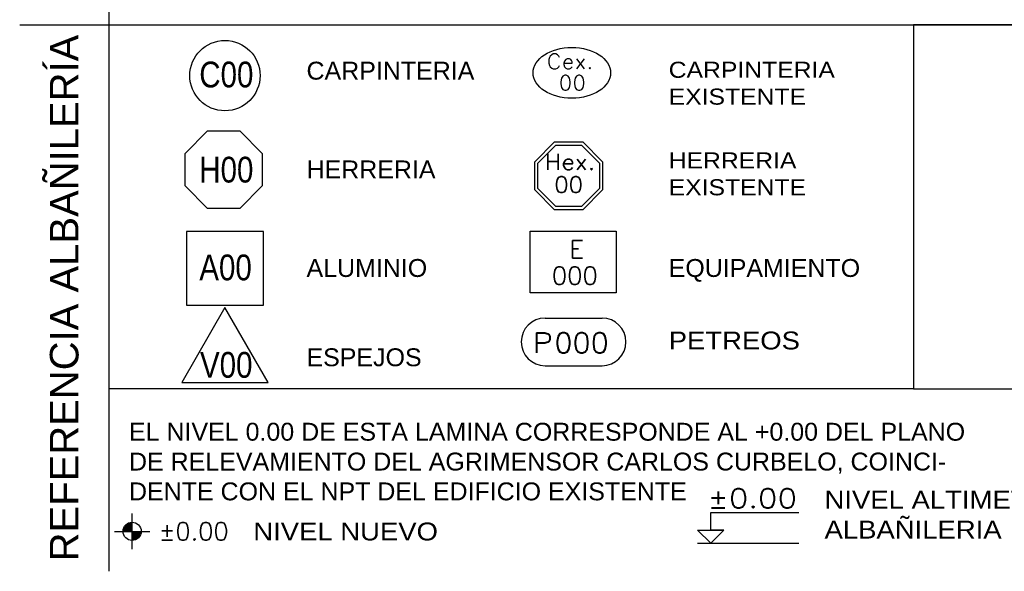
# Model space of a CAD drawing. Header units: metres. Extents: x -4243 to 4656, y 1445 to 4258.
# Tile 32 of 42: x 4528.747 to 4529.849, y 1553.081 to 1553.697. Entities that reach past the tile are written whole.
import ezdxf
from ezdxf.enums import TextEntityAlignment as Align

# ---------------------------------------------------------------- set-up
doc = ezdxf.new("R2010")
doc.units = ezdxf.units.M
doc.header["$LTSCALE"] = 0.3
for name, color, linetype in [('CAIF REFERENCIAS', 2, 'Continuous'), ('CAIF XREF TERMINACIONES$0$NIVELES', 2, 'Continuous'), ('CAIF XREF TERMINACIONES$0$REFERENCIAS', 2, 'Continuous'), ('CAIF XREF TERMINACIONES$0$TEXTOS', 2, 'Continuous'), ('CAIF XREF TERMINACIONES$0$TIPO-ABERTURAS', 2, 'Continuous'), ('CAIF XREF TIPOS MUROS 1301$0$TEXTOS', 2, 'Continuous'), ('TEXTOS', 2, 'Continuous')]:
    doc.layers.add(name, color=color, linetype=linetype)
doc.styles.add('arial', font='arial.ttf')
doc.styles.add('ARIAL NARROW', font='ARIALN.TTF')
doc.styles.add('CAIF XREF TERMINACIONES$0$arial', font='arial.ttf')
doc.styles.add('CAIF XREF TERMINACIONES$0$ROMANS', font='romans.shx')
doc.styles.add('CAIF XREF TIPOS MUROS 1301$0$ROMANS', font='romans.shx')

# ---------------------------------------------------------------- blocks, each defined once
blk = doc.blocks.new('*U522')
at = {"ltscale": 0.1}
blk.add_lwpolyline([(0, 0.3739), (0.1318, 0.3739), (0.3183, 0.1875), (0.3183, -0.0762), (0.1318, -0.2626), (0, -0.2626), (-0.1318, -0.2626), (-0.3183, -0.0762), (-0.3183, 0.1875), (-0.1318, 0.3739)], close=True, dxfattribs=at)
at = {"color": 0, "linetype": 'ByBlock', "ltscale": 0.1}
blk.add_lwpolyline([(0, 0.3439), (0.1194, 0.3439), (0.2883, 0.175), (0.2883, -0.0638), (0.1194, -0.2326), (0, -0.2326), (-0.1194, -0.2326), (-0.2883, -0.0638), (-0.2883, 0.175), (-0.1194, 0.3439)], close=True, dxfattribs=at)
at = {"style": 'CAIF XREF TERMINACIONES$0$ROMANS', "width": 1.1}
blk.add_text('Hex.', height=0.15, dxfattribs=at).set_placement((-0.2244, 0.112))
at = {"style": 'CAIF XREF TERMINACIONES$0$ROMANS', "width": 1.05}
blk.add_attdef('NRO', text='', height=0.15, dxfattribs=at).set_placement((0, -0.0271), align=Align.MIDDLE)
at = {"color": 0, "style": 'CAIF XREF TERMINACIONES$0$ROMANS'}
blk.add_attdef('Nº', (0.3582, -0.3015), '', height=0.15, dxfattribs=at)
blk = doc.blocks.new('CAIF XREF TERMINACIONES$0$NIVELES ALBAÑILERIA')
for p, q in [((0, 0.1299), (0.3723, 0.1299)), ((0, 0.0549), (0, 0.1299)), ((0, 0), (-0.056, 0.0549)), ((-0.056, 0.0549), (0.056, 0.0549)), ((0, 0), (0.056, 0.0549)), ((-0.056, 0), (0.3723, 0))]:
    blk.add_line(p, q)
blk.add_lwpolyline([(0, 0), (0.056, 0.0549), (0, 0.0549)])
at = {"style": 'CAIF XREF TERMINACIONES$0$ROMANS', "width": 1.2}
blk.add_attdef('NIVEL', (-0.0136, 0.1489), '', height=0.08, dxfattribs=at)
blk = doc.blocks.new('CAIF XREF TERMINACIONES$0$NIVELPL')
for p, q in [((0, -0.15), (0, 0.15)), ((-0.15, 0), (0.15, 0))]:
    blk.add_line(p, q)
at = {"const_width": 0.0768}
for points in [[(0, 0.0384, 0.414214), (-0.0384, 0, 1)], [(0, -0.0384, 0.414214), (0.0384, 0, 1)]]:
    blk.add_lwpolyline(points, format="xyb", dxfattribs=at)
blk.add_circle((0, 0), 0.0768)
at = {"style": 'CAIF XREF TERMINACIONES$0$ROMANS'}
blk.add_attdef('%%p0.00', text='', height=0.15, dxfattribs=at).set_placement((0.2247, 0), align=Align.MIDDLE_LEFT)
blk = doc.blocks.new('*U523')
at = {"ltscale": 0.1}
blk.add_ellipse((-0.0048, 0.0728), major_axis=(-0.3886, 0), ratio=0.657099, dxfattribs=at)
at = {"style": 'CAIF XREF TERMINACIONES$0$ROMANS', "width": 1.1}
blk.add_text('Cex.', height=0.15, dxfattribs=at).set_placement((-0.2561, 0.112))
at = {"color": 0, "linetype": 'ByBlock', "style": 'CAIF XREF TERMINACIONES$0$ROMANS', "width": 1.05}
blk.add_attdef('NRO', text='', height=0.15, dxfattribs=at).set_placement((0, -0.0271), align=Align.MIDDLE)
at = {"color": 0, "style": 'CAIF XREF TERMINACIONES$0$ROMANS'}
blk.add_attdef('Nº', (0.3582, -0.3015), '', height=0.15, dxfattribs=at)
blk = doc.blocks.new('*U524')
for p, q in [((-0.2729, 0.1576), (0.1531, 0.1576)), ((-0.2729, -0.1977), (0.1531, -0.1977))]:
    blk.add_line(p, q)
for centre, start, end in [((-0.2729, -0.0201), 90, 270), ((0.1531, -0.0201), 270, 90)]:
    blk.add_arc(centre, 0.1776, start, end)
at = {"style": 'CAIF XREF TERMINACIONES$0$ROMANS', "width": 1.1}
blk.add_text('P', height=0.15, dxfattribs=at).set_placement((-0.3652, -0.1017))
at = {"style": 'CAIF XREF TERMINACIONES$0$ROMANS', "flags": 1}
for tag, p in [('BASE', (-0.0622, 0.339)), ('ALTURA', (-0.0046, -0.2127))]:
    blk.add_attdef(tag, text='', height=0.15, dxfattribs=at).set_placement(p, align=Align.MIDDLE)
at = {"color": 0, "linetype": 'ByBlock', "style": 'CAIF XREF TERMINACIONES$0$ROMANS', "width": 1.05}
blk.add_attdef('NRO', text='', height=0.15, dxfattribs=at).set_placement((0, -0.0271), align=Align.MIDDLE)

msp = doc.modelspace()

# ---------------------------------------------------------------- linework, layer by layer
at = {"layer": 'CAIF REFERENCIAS'}
for points in [[(4528.84697, 1553.69154), (4528.84697, 1554.30245)], [(4528.84697, 1553.08063), (4528.84697, 1553.28445)]]:
    msp.add_lwpolyline(points, dxfattribs=at)
at = {"layer": 'CAIF XREF TERMINACIONES$0$REFERENCIAS'}
msp.add_line((4528.74697, 1553.69154), (4534.24515, 1553.69154), dxfattribs=at)
for points in [[(4529.74697, 1553.28445), (4528.84697, 1553.28445), (4528.84697, 1553.69154), (4529.74697, 1553.69154)], [(4529.74697, 1553.28445), (4530.5797, 1553.28445), (4530.5797, 1553.69154), (4529.74697, 1553.69154)]]:
    msp.add_lwpolyline(points, close=True, dxfattribs=at)
at = {"layer": 'CAIF XREF TERMINACIONES$0$TEXTOS', "color": 2}
for points in [[(4528.97518, 1553.57284), (4528.99309, 1553.57284), (4529.01842, 1553.54751), (4529.01842, 1553.51169), (4528.99309, 1553.48636), (4528.97518, 1553.48636), (4528.95727, 1553.48636), (4528.93195, 1553.51169), (4528.93195, 1553.54751), (4528.95727, 1553.57284)], [(4528.93359, 1553.37816), (4529.01963, 1553.37816), (4529.01963, 1553.46048), (4528.93359, 1553.46048)], [(4529.31825, 1553.46078), (4529.41429, 1553.46078), (4529.41429, 1553.39204), (4529.31825, 1553.39204)], [(4528.92833, 1553.29184), (4529.02489, 1553.29184), (4528.97661, 1553.37547)]]:
    msp.add_lwpolyline(points, close=True, dxfattribs=at)
msp.add_circle((4528.97661, 1553.63472), 0.03931, dxfattribs=at)

# ---------------------------------------------------------------- block references
at = {"layer": 'CAIF XREF TERMINACIONES$0$NIVELES', "xscale": 0.1322818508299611, "yscale": 0.1322818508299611, "zscale": 0.1322818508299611, "rotation": 0.0001735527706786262}
msp.add_blockref('CAIF XREF TERMINACIONES$0$NIVELPL', (4528.87276, 1553.12529), dxfattribs=at).add_auto_attribs({'%%p0.00': '%%p0.00'})
at = {"layer": 'CAIF XREF TERMINACIONES$0$REFERENCIAS', "xscale": 0.2645637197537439, "yscale": 0.2645637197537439, "zscale": 0.2645637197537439, "rotation": 0.0001735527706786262}
msp.add_blockref('CAIF XREF TERMINACIONES$0$NIVELES ALBAÑILERIA', (4529.52007, 1553.11216), dxfattribs=at).add_auto_attribs({'NIVEL': '%%P0.00'})
at = {"layer": 'CAIF XREF TERMINACIONES$0$TIPO-ABERTURAS', "xscale": 0.1115488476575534, "yscale": 0.1115488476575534, "zscale": 0.1115488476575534}
msp.add_blockref('*U523', (4529.36525, 1553.62971), dxfattribs=at).add_auto_attribs({'NRO': '00'})
at = {"layer": 'CAIF XREF TERMINACIONES$0$TIPO-ABERTURAS'}
ref = msp.add_blockref('*U522', (4529.36117, 1553.51605), dxfattribs=dict(at, xscale=0.1192056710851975, yscale=0.1192056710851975, zscale=0.1192056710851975))
ref.add_attrib('NRO', '00', dxfattribs={"layer": '0', "color": 0, "linetype": 'ByBlock', "height": 0.017881, "style": 'CAIF XREF TERMINACIONES$0$ROMANS', "width": 1.05}).set_placement((4529.36117, 1553.51283), align=Align.MIDDLE)
at = {"layer": 'CAIF XREF TERMINACIONES$0$TIPO-ABERTURAS', "xscale": 0.1500000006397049, "yscale": 0.1500000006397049, "zscale": 0.1500000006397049, "rotation": 0.0001735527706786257}
msp.add_blockref('*U524', (4529.37567, 1553.34007), dxfattribs=at).add_auto_attribs({'NRO': '000'})

# ---------------------------------------------------------------- texts
at = {"layer": 'CAIF XREF TERMINACIONES$0$TEXTOS', "color": 2}
for s, height, style, p in [('C00', 0.028809, 'ARIAL NARROW', (4528.94793, 1553.62154)), ('H00', 0.028809, 'ARIAL NARROW', (4528.94793, 1553.5152)), ('A00', 0.028809, 'ARIAL NARROW', (4528.94793, 1553.40591)), ('ALUMINIO', 0.02, 'CAIF XREF TERMINACIONES$0$arial', (4529.06786, 1553.40968)), ('EQUIPAMIENTO', 0.02, 'CAIF XREF TERMINACIONES$0$arial', (4529.47307, 1553.40968)), ('V00', 0.028809, 'ARIAL NARROW', (4528.9487, 1553.29697)), ('ESPEJOS', 0.02, 'CAIF XREF TERMINACIONES$0$arial', (4529.06782, 1553.30986))]:
    msp.add_text(s, height=height, dxfattribs=dict(at, style=style)).set_placement(p)
at = {"layer": 'CAIF XREF TERMINACIONES$0$TEXTOS', "color": 2, "attachment_point": 1}
for s, insert, char_height, width, style in [('CARPINTERIA ', (4529.06786, 1553.65025), 0.02, 0.9127415, 'CAIF XREF TERMINACIONES$0$arial'), ('{\\W1.1;CARPINTERIA \\PEXISTENTE}', (4529.47307, 1553.65025), 0.018, 0.9127415, 'CAIF XREF TERMINACIONES$0$arial'), ('{\\W1.1;HERRERIA\\PEXISTENTE}', (4529.47307, 1553.54893), 0.018, 0.9127415, 'CAIF XREF TERMINACIONES$0$arial'), ('HERRERIA ', (4529.06786, 1553.53984), 0.02, 0.9127415, 'CAIF XREF TERMINACIONES$0$arial'), ('E', (4529.362, 1553.45052), 0.02, 0.0204993, 'CAIF XREF TERMINACIONES$0$ROMANS'), ('000', (4529.34226, 1553.42107), 0.02, 0.0466166, 'CAIF XREF TERMINACIONES$0$ROMANS'), ('{\\W1.1;PETREOS}', (4529.47307, 1553.34862), 0.02, 0.9127415, 'CAIF XREF TERMINACIONES$0$arial'), ('EL NIVEL 0.00 DE ESTA LAMINA CORRESPONDE AL +0.00 DEL PLANO DE RELEVAMIENTO DEL AGRIMENSOR CARLOS CURBELO, COINCI- DENTE CON EL NPT DEL EDIFICIO EXISTENTE', (4528.86928, 1553.24664), 0.02, 0.959264, 'CAIF XREF TERMINACIONES$0$arial'), ('{\\W1.1;NIVEL ALTIMETRICO\\PALBAÑILERIA}', (4529.64746, 1553.17058), 0.02, 0.9127415, 'CAIF XREF TERMINACIONES$0$arial'), ('{\\W1.1;NIVEL NUEVO}', (4529.00828, 1553.13513), 0.02, 0.9127415, 'CAIF XREF TERMINACIONES$0$arial')]:
    msp.add_mtext(s, dxfattribs=dict(at, insert=insert, char_height=char_height, width=width, style=style))
at = {"layer": 'CAIF XREF TIPOS MUROS 1301$0$TEXTOS', "color": 7, "insert": (4528.79697, 1553.38609), "char_height": 0.032, "width": 0.6109091, "attachment_point": 5, "rotation": 90, "style": 'CAIF XREF TIPOS MUROS 1301$0$ROMANS'}
msp.add_mtext('{\\fArial|b0|i0|c0|p34;REFERENCIA ALBAÑILERÍA}', dxfattribs=at)
at = {"layer": 'TEXTOS', "color": 2, "insert": (4529.06786, 1553.65025), "char_height": 0.02, "width": 0.9127415, "attachment_point": 1, "style": 'arial'}
msp.add_mtext('CARPINTERIA ', dxfattribs=at)

doc.saveas('drawing.dxf')
